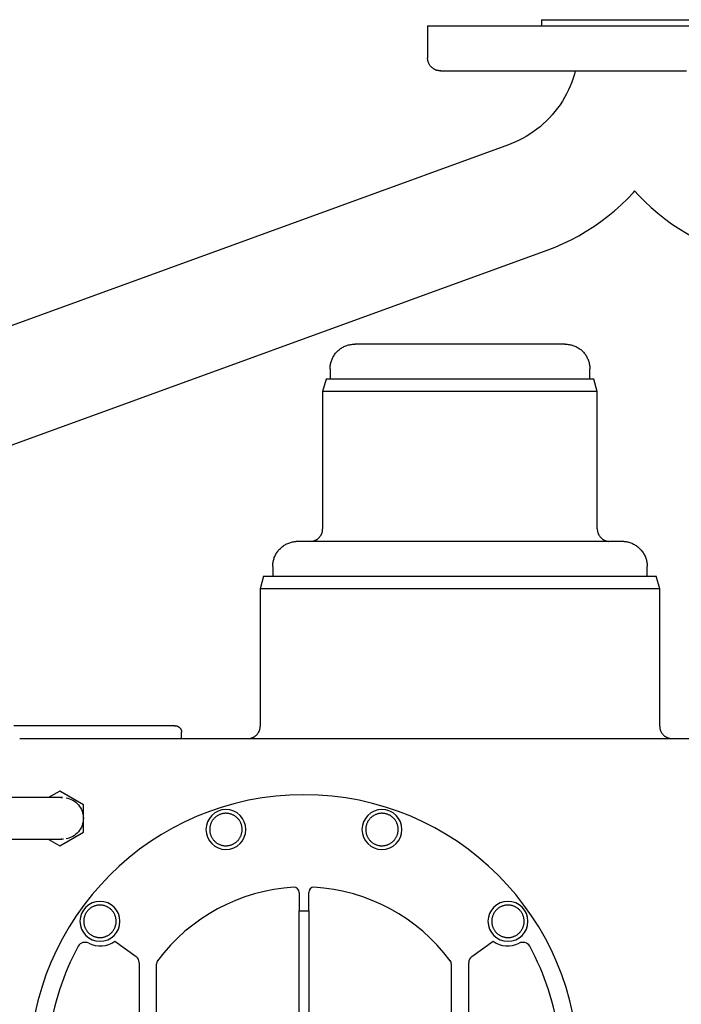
# Model space of a CAD drawing. Header units: millimetres. Extents: x -599 to 599, y 0 to 716.
# Tile 4 of 7: x -246 to 19, y 321 to 716. Entities that reach past the tile are written whole.
import ezdxf

# ---------------------------------------------------------------- set-up
doc = ezdxf.new("R2010")
doc.units = ezdxf.units.MM
doc.layers.add('Material 1', color=251, linetype='Continuous', true_color=0x505050)
doc.layers.add('Material 2', color=7, linetype='Continuous', true_color=0xe6e6e6)

msp = doc.modelspace()

# ---------------------------------------------------------------- linework, layer by layer
at = {"layer": 'Material 1'}
for p, q in [((-122, 575.68), (-122, 571.5)), ((-18, 571.5), (-18, 575.68)), ((-123.66, 571.5), (-125, 566.5)), ((-16.34, 571.5), (-123.66, 571.5)), ((-15, 566.5), (-16.34, 571.5)), ((-125, 566.5), (-125, 511.5)), ((-15, 566.5), (-125, 566.5)), ((-15, 511.5), (-15, 566.5)), ((-4.33, 506.5), (-135.67, 506.5)), ((-145, 496.47), (-145, 492.5)), ((5, 492.5), (5, 496.47)), ((-148.66, 492.5), (-150, 487.5)), ((-148.66, 492.5), (8.66, 492.5)), ((10, 487.5), (8.66, 492.5)), ((-150, 487.5), (-150, 432.5)), ((10, 487.5), (-150, 487.5)), ((10, 432.5), (10, 487.5)), ((-181.5, 427.5), (-181.5, 430)), ((-246.36, 427.5), (247.01, 427.5)), ((-134.42, 365.88), (-134.42, 358.5)), ((-130.58, 358.5), (-130.58, 365.88)), ((-134.42, 249), (-134.42, 358.5)), ((-134.42, 358.5), (-130.58, 358.5)), ((-130.58, 358.5), (-130.58, 249)), ((-208.26, 346.33), (-199.74, 340.14)), ((-65.26, 340.14), (-56.74, 346.33)), ((-198.5, 337.72), (-198.5, 301)), ((-191.5, 298.92), (-191.5, 337.24)), ((-73.5, 337.24), (-73.5, 298.92)), ((-66.5, 301), (-66.5, 337.72))]:
    msp.add_line(p, q, dxfattribs=at)
at = {"layer": 'Material 1', "flags": 128}
for points in [[(-122, 575.68), (-121.99, 576.07), (-121.97, 576.47), (-121.93, 576.86), (-121.87, 577.25), (-121.8, 577.63), (-121.72, 578.02), (-121.62, 578.4), (-121.5, 578.77), (-121.37, 579.14), (-121.22, 579.51), (-121.06, 579.86), (-120.89, 580.22), (-120.7, 580.56), (-120.5, 580.9), (-120.29, 581.23), (-120.06, 581.55), (-119.82, 581.86), (-119.56, 582.16), (-119.3, 582.45), (-119.02, 582.72), (-118.74, 582.99), (-118.44, 583.25), (-118.13, 583.49), (-117.81, 583.72), (-117.49, 583.94), (-117.15, 584.15), (-116.81, 584.34), (-116.46, 584.52), (-116.1, 584.68), (-115.74, 584.83), (-115.37, 584.97), (-115, 585.09), (-114.62, 585.19), (-114.24, 585.28), (-113.85, 585.36), (-113.46, 585.42), (-113.07, 585.46), (-112.68, 585.49), (-112.29, 585.5), (-112.18, 585.5)], [(-112.18, 585.5), (-112.15, 585.5), (-112.05, 585.5), (-111.99, 585.5)], [(-27.82, 585.5), (-27.85, 585.5), (-27.95, 585.5), (-28.12, 585.5), (-28.36, 585.5), (-28.66, 585.5), (-29.03, 585.5), (-29.46, 585.5), (-29.96, 585.5), (-30.52, 585.5), (-31.15, 585.5), (-31.84, 585.5), (-32.58, 585.5), (-33.39, 585.5), (-34.26, 585.5), (-35.19, 585.5), (-36.17, 585.5), (-37.2, 585.5), (-38.29, 585.5), (-39.43, 585.5), (-40.61, 585.5), (-41.85, 585.5), (-43.12, 585.5), (-44.45, 585.5), (-45.81, 585.5), (-47.21, 585.5), (-48.65, 585.5), (-50.12, 585.5), (-51.62, 585.5), (-53.16, 585.5), (-54.72, 585.5), (-56.3, 585.5), (-57.91, 585.5), (-59.53, 585.5), (-61.17, 585.5), (-62.83, 585.5), (-64.5, 585.5), (-66.18, 585.5), (-67.86, 585.5), (-69.54, 585.5), (-71.23, 585.5), (-72.92, 585.5), (-74.6, 585.5), (-76.27, 585.5), (-77.93, 585.5), (-79.58, 585.5), (-81.22, 585.5), (-82.84, 585.5), (-84.43, 585.5), (-86.01, 585.5), (-87.55, 585.5), (-89.07, 585.5), (-90.56, 585.5), (-92.02, 585.5), (-93.44, 585.5), (-94.82, 585.5), (-96.17, 585.5), (-97.47, 585.5), (-98.73, 585.5), (-99.94, 585.5), (-101.1, 585.5), (-102.22, 585.5), (-103.28, 585.5), (-104.29, 585.5), (-105.25, 585.5), (-106.15, 585.5), (-106.99, 585.5), (-107.77, 585.5), (-108.49, 585.5), (-109.15, 585.5), (-109.74, 585.5), (-110.28, 585.5), (-110.75, 585.5), (-111.15, 585.5), (-111.49, 585.5), (-111.76, 585.5), (-111.96, 585.5), (-112.1, 585.5), (-112.17, 585.5), (-112.18, 585.5)], [(-28.01, 585.5), (-27.9, 585.5), (-27.83, 585.5), (-27.82, 585.5)], [(-27.82, 585.5), (-27.43, 585.49), (-27.03, 585.47), (-26.64, 585.43), (-26.25, 585.37), (-25.87, 585.3), (-25.48, 585.22), (-25.1, 585.12), (-24.73, 585), (-24.36, 584.87), (-23.99, 584.72), (-23.64, 584.56), (-23.28, 584.39), (-22.94, 584.2), (-22.6, 584), (-22.27, 583.79), (-21.95, 583.56), (-21.64, 583.32), (-21.34, 583.06), (-21.05, 582.8), (-20.78, 582.52), (-20.51, 582.24), (-20.25, 581.94), (-20.01, 581.63), (-19.78, 581.31), (-19.56, 580.99), (-19.35, 580.65), (-19.16, 580.31), (-18.98, 579.96), (-18.82, 579.6), (-18.67, 579.24), (-18.53, 578.87), (-18.41, 578.5), (-18.31, 578.12), (-18.22, 577.74), (-18.14, 577.35), (-18.08, 576.96), (-18.04, 576.57), (-18.01, 576.18), (-18, 575.79), (-18, 575.68)], [(-129.7, 506.5), (-129.5, 506.52), (-129.31, 506.54), (-129.11, 506.57), (-128.91, 506.61), (-128.72, 506.66), (-128.52, 506.72), (-128.33, 506.78), (-128.15, 506.85), (-127.96, 506.93), (-127.78, 507.01), (-127.6, 507.11), (-127.43, 507.21), (-127.26, 507.31), (-127.1, 507.43), (-126.93, 507.55), (-126.78, 507.67), (-126.63, 507.8), (-126.48, 507.94), (-126.34, 508.09), (-126.21, 508.23), (-126.08, 508.39), (-125.96, 508.55), (-125.85, 508.71), (-125.74, 508.88), (-125.64, 509.05), (-125.54, 509.23), (-125.46, 509.41), (-125.38, 509.6), (-125.3, 509.78), (-125.24, 509.97), (-125.18, 510.16), (-125.13, 510.36), (-125.09, 510.55), (-125.06, 510.75), (-125.03, 510.95), (-125.01, 511.15), (-125, 511.35), (-125, 511.5)], [(-15, 511.5), (-15, 511.3), (-14.98, 511.1), (-14.96, 510.9), (-14.94, 510.7), (-14.9, 510.5), (-14.86, 510.31), (-14.8, 510.12), (-14.75, 509.92), (-14.68, 509.74), (-14.6, 509.55), (-14.52, 509.37), (-14.43, 509.19), (-14.34, 509.01), (-14.23, 508.84), (-14.13, 508.67), (-14.01, 508.51), (-13.89, 508.35), (-13.76, 508.2), (-13.62, 508.05), (-13.48, 507.91), (-13.33, 507.77), (-13.18, 507.64), (-13.03, 507.51), (-12.86, 507.4), (-12.7, 507.28), (-12.53, 507.18), (-12.35, 507.08), (-12.17, 506.99), (-11.99, 506.91), (-11.81, 506.83), (-11.62, 506.76), (-11.43, 506.7), (-11.23, 506.65), (-11.04, 506.6), (-10.84, 506.56), (-10.64, 506.53), (-10.44, 506.51), (-10.3, 506.5)], [(-145, 496.47), (-144.99, 496.88), (-144.97, 497.28), (-144.93, 497.68), (-144.87, 498.08), (-144.8, 498.47), (-144.71, 498.86), (-144.61, 499.25), (-144.49, 499.64), (-144.36, 500.02), (-144.21, 500.39), (-144.04, 500.76), (-143.86, 501.12), (-143.67, 501.47), (-143.46, 501.81), (-143.24, 502.15), (-143.01, 502.48), (-142.76, 502.79), (-142.51, 503.1), (-142.23, 503.4), (-141.95, 503.68), (-141.66, 503.96), (-141.35, 504.22), (-141.04, 504.47), (-140.71, 504.71), (-140.38, 504.93), (-140.04, 505.14), (-139.69, 505.34), (-139.33, 505.52), (-138.96, 505.69), (-138.59, 505.84), (-138.21, 505.98), (-137.83, 506.1), (-137.44, 506.21), (-137.05, 506.3), (-136.66, 506.38), (-136.26, 506.44), (-135.86, 506.48), (-135.67, 506.5)], [(-4.33, 506.5), (-3.93, 506.46), (-3.53, 506.41), (-3.13, 506.34), (-2.74, 506.26), (-2.35, 506.16), (-1.97, 506.04), (-1.59, 505.91), (-1.21, 505.76), (-0.84, 505.6), (-0.48, 505.43), (-0.13, 505.24), (0.22, 505.03), (0.56, 504.82), (0.89, 504.59), (1.2, 504.34), (1.51, 504.09), (1.81, 503.82), (2.1, 503.54), (2.38, 503.24), (2.64, 502.94), (2.9, 502.63), (3.14, 502.31), (3.36, 501.97), (3.58, 501.63), (3.77, 501.28), (3.96, 500.93), (4.13, 500.56), (4.29, 500.19), (4.43, 499.82), (4.55, 499.44), (4.66, 499.05), (4.76, 498.66), (4.84, 498.26), (4.9, 497.87), (4.95, 497.47), (4.98, 497.07), (5, 496.67), (5, 496.47)], [(-184.15, 432.65), (-184.26, 432.65), (-184.57, 432.65), (-185.1, 432.65), (-185.83, 432.65), (-186.76, 432.65), (-187.9, 432.65), (-189.25, 432.65), (-190.8, 432.65), (-192.54, 432.65), (-194.48, 432.65), (-196.62, 432.65), (-198.94, 432.65), (-201.45, 432.65), (-204.14, 432.65), (-207.01, 432.65), (-210.05, 432.65), (-213.26, 432.65), (-216.63, 432.65), (-220.16, 432.65), (-223.84, 432.65), (-227.67, 432.65), (-231.63, 432.65), (-235.73, 432.65), (-239.96, 432.65), (-244.3, 432.65), (-248.76, 432.65)], [(-184.32, 432.65), (-184.18, 432.65), (-184.15, 432.65)], [(-184.15, 432.65), (-184.05, 432.65), (-183.94, 432.65), (-183.84, 432.64), (-183.73, 432.62), (-183.63, 432.6), (-183.52, 432.58), (-183.42, 432.55), (-183.32, 432.52), (-183.22, 432.48), (-183.12, 432.44), (-183.02, 432.4), (-182.93, 432.35), (-182.84, 432.3), (-182.74, 432.25), (-182.66, 432.19), (-182.57, 432.13), (-182.49, 432.06), (-182.4, 432), (-182.33, 431.92), (-182.25, 431.85), (-182.18, 431.77), (-182.11, 431.69), (-182.04, 431.61), (-181.98, 431.52), (-181.92, 431.43), (-181.87, 431.34), (-181.81, 431.25), (-181.77, 431.16), (-181.72, 431.06), (-181.68, 430.96), (-181.64, 430.86), (-181.61, 430.76), (-181.58, 430.66), (-181.56, 430.56), (-181.54, 430.45), (-181.52, 430.35), (-181.51, 430.24), (-181.5, 430.13), (-181.5, 430.03), (-181.5, 430)], [(-154.63, 427.51), (-154.43, 427.53), (-154.23, 427.56), (-154.03, 427.59), (-153.84, 427.63), (-153.64, 427.68), (-153.45, 427.74), (-153.26, 427.81), (-153.08, 427.88), (-152.9, 427.96), (-152.72, 428.05), (-152.54, 428.15), (-152.37, 428.25), (-152.2, 428.36), (-152.04, 428.47), (-151.88, 428.59), (-151.72, 428.72), (-151.57, 428.86), (-151.43, 429), (-151.29, 429.14), (-151.16, 429.29), (-151.04, 429.45), (-150.92, 429.61), (-150.81, 429.78), (-150.7, 429.95), (-150.6, 430.12), (-150.51, 430.3), (-150.43, 430.48), (-150.35, 430.66), (-150.28, 430.85), (-150.22, 431.04), (-150.16, 431.23), (-150.12, 431.43), (-150.08, 431.62), (-150.05, 431.82), (-150.02, 432.02), (-150.01, 432.22), (-150, 432.42), (-150, 432.5)], [(10, 432.5), (10, 432.3), (10.02, 432.1), (10.04, 431.9), (10.06, 431.7), (10.1, 431.51), (10.14, 431.31), (10.19, 431.12), (10.25, 430.93), (10.32, 430.74), (10.39, 430.55), (10.48, 430.37), (10.57, 430.19), (10.66, 430.01), (10.76, 429.84), (10.87, 429.68), (10.99, 429.51), (11.11, 429.35), (11.24, 429.2), (11.38, 429.05), (11.52, 428.91), (11.66, 428.77), (11.82, 428.64), (11.97, 428.52), (12.13, 428.4), (12.3, 428.29), (12.47, 428.19), (12.64, 428.09), (12.82, 428), (13.01, 427.91), (13.19, 427.84), (13.38, 427.77), (13.57, 427.71), (13.76, 427.65), (13.96, 427.61), (14.15, 427.57), (14.35, 427.54), (14.55, 427.52), (14.75, 427.5), (14.83, 427.5)], [(-163.75, 397.56), (-164.01, 397.55), (-164.27, 397.54), (-164.53, 397.51), (-164.79, 397.47), (-165.05, 397.43), (-165.3, 397.37), (-165.55, 397.3), (-165.8, 397.23), (-166.04, 397.14), (-166.29, 397.04), (-166.52, 396.94), (-166.76, 396.82), (-166.98, 396.7), (-167.21, 396.56), (-167.42, 396.42), (-167.64, 396.27), (-167.84, 396.11), (-168.04, 395.94), (-168.23, 395.77), (-168.42, 395.59), (-168.59, 395.4), (-168.76, 395.2), (-168.93, 394.99), (-169.08, 394.78), (-169.22, 394.57), (-169.36, 394.35), (-169.49, 394.12), (-169.6, 393.89), (-169.71, 393.65), (-169.81, 393.41), (-169.9, 393.17), (-169.98, 392.92), (-170.05, 392.67), (-170.11, 392.42), (-170.16, 392.16), (-170.2, 391.9), (-170.23, 391.65), (-170.25, 391.39), (-170.25, 391.13), (-170.25, 390.87), (-170.24, 390.61), (-170.22, 390.35), (-170.18, 390.09), (-170.14, 389.83), (-170.08, 389.58), (-170.02, 389.33), (-169.95, 389.08), (-169.86, 388.83), (-169.77, 388.59), (-169.66, 388.35), (-169.55, 388.12), (-169.43, 387.89), (-169.3, 387.66), (-169.16, 387.44), (-169.01, 387.23), (-168.85, 387.02), (-168.69, 386.82), (-168.51, 386.63), (-168.33, 386.44), (-168.14, 386.26), (-167.95, 386.09), (-167.75, 385.93), (-167.54, 385.77), (-167.33, 385.63), (-167.11, 385.49), (-166.88, 385.36), (-166.65, 385.24), (-166.41, 385.13), (-166.17, 385.02), (-165.93, 384.93), (-165.69, 384.85), (-165.44, 384.78), (-165.18, 384.72), (-164.93, 384.66), (-164.67, 384.62), (-164.41, 384.59), (-164.15, 384.57), (-163.89, 384.56), (-163.75, 384.56)], [(-163.75, 384.56), (-163.49, 384.56), (-163.23, 384.58), (-162.98, 384.6), (-162.72, 384.64), (-162.46, 384.69), (-162.21, 384.74), (-161.96, 384.81), (-161.71, 384.89), (-161.46, 384.97), (-161.22, 385.07), (-160.99, 385.18), (-160.75, 385.29), (-160.52, 385.42), (-160.3, 385.55), (-160.08, 385.69), (-159.87, 385.84), (-159.67, 386), (-159.47, 386.17), (-159.28, 386.35), (-159.09, 386.53), (-158.91, 386.72), (-158.74, 386.92), (-158.58, 387.12), (-158.43, 387.33), (-158.28, 387.54), (-158.15, 387.77), (-158.02, 387.99), (-157.9, 388.22), (-157.8, 388.46), (-157.7, 388.7), (-157.61, 388.95), (-157.53, 389.19), (-157.46, 389.44), (-157.4, 389.7), (-157.35, 389.95), (-157.31, 390.21), (-157.28, 390.47), (-157.26, 390.73), (-157.25, 390.99), (-157.26, 391.25), (-157.27, 391.51), (-157.29, 391.77), (-157.33, 392.02), (-157.37, 392.28), (-157.42, 392.53), (-157.49, 392.79), (-157.56, 393.03), (-157.65, 393.28), (-157.74, 393.52), (-157.84, 393.76), (-157.96, 394), (-158.08, 394.23), (-158.21, 394.45), (-158.35, 394.67), (-158.5, 394.88), (-158.66, 395.09), (-158.82, 395.29), (-158.99, 395.48), (-159.18, 395.67), (-159.36, 395.85), (-159.56, 396.02), (-159.76, 396.19), (-159.97, 396.34), (-160.18, 396.49), (-160.4, 396.63), (-160.63, 396.76), (-160.86, 396.88), (-161.09, 396.99), (-161.33, 397.09), (-161.58, 397.18), (-161.82, 397.26), (-162.07, 397.34), (-162.33, 397.4), (-162.58, 397.45), (-162.84, 397.49), (-163.1, 397.52), (-163.35, 397.54), (-163.61, 397.56), (-163.75, 397.56)], [(-101.25, 397.56), (-101.51, 397.55), (-101.77, 397.54), (-102.02, 397.51), (-102.28, 397.47), (-102.54, 397.43), (-102.79, 397.37), (-103.04, 397.3), (-103.29, 397.23), (-103.54, 397.14), (-103.78, 397.04), (-104.01, 396.94), (-104.25, 396.82), (-104.48, 396.7), (-104.7, 396.56), (-104.92, 396.42), (-105.13, 396.27), (-105.33, 396.11), (-105.53, 395.94), (-105.72, 395.77), (-105.91, 395.59), (-106.09, 395.4), (-106.26, 395.2), (-106.42, 394.99), (-106.57, 394.78), (-106.72, 394.57), (-106.85, 394.35), (-106.98, 394.12), (-107.1, 393.89), (-107.2, 393.65), (-107.3, 393.41), (-107.39, 393.17), (-107.47, 392.92), (-107.54, 392.67), (-107.6, 392.42), (-107.65, 392.16), (-107.69, 391.9), (-107.72, 391.65), (-107.74, 391.39), (-107.75, 391.13), (-107.74, 390.87), (-107.73, 390.61), (-107.71, 390.35), (-107.67, 390.09), (-107.63, 389.83), (-107.58, 389.58), (-107.51, 389.33), (-107.44, 389.08), (-107.35, 388.83), (-107.26, 388.59), (-107.16, 388.35), (-107.04, 388.12), (-106.92, 387.89), (-106.79, 387.66), (-106.65, 387.44), (-106.5, 387.23), (-106.34, 387.02), (-106.18, 386.82), (-106.01, 386.63), (-105.82, 386.44), (-105.64, 386.26), (-105.44, 386.09), (-105.24, 385.93), (-105.03, 385.77), (-104.82, 385.63), (-104.6, 385.49), (-104.37, 385.36), (-104.14, 385.24), (-103.91, 385.13), (-103.67, 385.02), (-103.42, 384.93), (-103.18, 384.85), (-102.93, 384.78), (-102.67, 384.72), (-102.42, 384.66), (-102.16, 384.62), (-101.9, 384.59), (-101.65, 384.57), (-101.39, 384.56), (-101.25, 384.56)], [(-101.25, 384.56), (-100.99, 384.56), (-100.73, 384.58), (-100.47, 384.6), (-100.21, 384.64), (-99.95, 384.69), (-99.7, 384.74), (-99.45, 384.81), (-99.2, 384.89), (-98.96, 384.97), (-98.71, 385.07), (-98.48, 385.18), (-98.24, 385.29), (-98.02, 385.42), (-97.79, 385.55), (-97.58, 385.69), (-97.36, 385.84), (-97.16, 386), (-96.96, 386.17), (-96.77, 386.35), (-96.58, 386.53), (-96.41, 386.72), (-96.24, 386.92), (-96.07, 387.12), (-95.92, 387.33), (-95.78, 387.54), (-95.64, 387.77), (-95.51, 387.99), (-95.4, 388.22), (-95.29, 388.46), (-95.19, 388.7), (-95.1, 388.95), (-95.02, 389.19), (-94.95, 389.44), (-94.89, 389.7), (-94.84, 389.95), (-94.8, 390.21), (-94.77, 390.47), (-94.75, 390.73), (-94.75, 390.99), (-94.75, 391.25), (-94.76, 391.51), (-94.78, 391.77), (-94.82, 392.02), (-94.86, 392.28), (-94.92, 392.53), (-94.98, 392.79), (-95.05, 393.03), (-95.14, 393.28), (-95.23, 393.52), (-95.34, 393.76), (-95.45, 394), (-95.57, 394.23), (-95.7, 394.45), (-95.84, 394.67), (-95.99, 394.88), (-96.15, 395.09), (-96.31, 395.29), (-96.49, 395.48), (-96.67, 395.67), (-96.86, 395.85), (-97.05, 396.02), (-97.25, 396.19), (-97.46, 396.34), (-97.67, 396.49), (-97.89, 396.63), (-98.12, 396.76), (-98.35, 396.88), (-98.59, 396.99), (-98.83, 397.09), (-99.07, 397.18), (-99.31, 397.26), (-99.56, 397.34), (-99.82, 397.4), (-100.07, 397.45), (-100.33, 397.49), (-100.59, 397.52), (-100.85, 397.54), (-101.11, 397.56), (-101.25, 397.56)], [(-214.22, 360.79), (-214.48, 360.78), (-214.74, 360.77), (-215, 360.74), (-215.26, 360.71), (-215.51, 360.66), (-215.77, 360.6), (-216.02, 360.54), (-216.26, 360.46), (-216.51, 360.37), (-216.75, 360.28), (-216.99, 360.17), (-217.22, 360.05), (-217.45, 359.93), (-217.67, 359.8), (-217.89, 359.65), (-218.1, 359.5), (-218.31, 359.34), (-218.51, 359.18), (-218.7, 359), (-218.88, 358.82), (-219.06, 358.63), (-219.23, 358.43), (-219.39, 358.23), (-219.55, 358.02), (-219.69, 357.8), (-219.83, 357.58), (-219.95, 357.35), (-220.07, 357.12), (-220.18, 356.88), (-220.28, 356.64), (-220.37, 356.4), (-220.45, 356.15), (-220.52, 355.9), (-220.58, 355.65), (-220.63, 355.39), (-220.66, 355.14), (-220.69, 354.88), (-220.71, 354.62), (-220.72, 354.36), (-220.72, 354.1), (-220.7, 353.84), (-220.68, 353.58), (-220.65, 353.32), (-220.6, 353.07), (-220.55, 352.81), (-220.49, 352.56), (-220.41, 352.31), (-220.33, 352.06), (-220.23, 351.82), (-220.13, 351.58), (-220.02, 351.35), (-219.9, 351.12), (-219.76, 350.9), (-219.62, 350.68), (-219.48, 350.46), (-219.32, 350.26), (-219.15, 350.06), (-218.98, 349.86), (-218.8, 349.67), (-218.61, 349.5), (-218.42, 349.32), (-218.21, 349.16), (-218.01, 349), (-217.79, 348.86), (-217.57, 348.72), (-217.35, 348.59), (-217.12, 348.47), (-216.88, 348.36), (-216.64, 348.26), (-216.4, 348.16), (-216.15, 348.08), (-215.9, 348.01), (-215.65, 347.95), (-215.39, 347.9), (-215.14, 347.85), (-214.88, 347.82), (-214.62, 347.8), (-214.36, 347.79), (-214.22, 347.79)], [(-214.22, 347.79), (-213.96, 347.79), (-213.7, 347.81), (-213.44, 347.84), (-213.18, 347.87), (-212.93, 347.92), (-212.68, 347.97), (-212.42, 348.04), (-212.18, 348.12), (-211.93, 348.21), (-211.69, 348.3), (-211.45, 348.41), (-211.22, 348.52), (-210.99, 348.65), (-210.77, 348.78), (-210.55, 348.92), (-210.34, 349.07), (-210.13, 349.23), (-209.93, 349.4), (-209.74, 349.58), (-209.56, 349.76), (-209.38, 349.95), (-209.21, 350.15), (-209.05, 350.35), (-208.9, 350.56), (-208.75, 350.78), (-208.61, 351), (-208.49, 351.22), (-208.37, 351.46), (-208.26, 351.69), (-208.16, 351.93), (-208.07, 352.18), (-207.99, 352.42), (-207.92, 352.68), (-207.86, 352.93), (-207.81, 353.18), (-207.78, 353.44), (-207.75, 353.7), (-207.73, 353.96), (-207.72, 354.22), (-207.72, 354.48), (-207.74, 354.74), (-207.76, 355), (-207.79, 355.25), (-207.84, 355.51), (-207.89, 355.77), (-207.95, 356.02), (-208.03, 356.27), (-208.11, 356.51), (-208.21, 356.75), (-208.31, 356.99), (-208.42, 357.23), (-208.54, 357.46), (-208.68, 357.68), (-208.82, 357.9), (-208.97, 358.11), (-209.12, 358.32), (-209.29, 358.52), (-209.46, 358.72), (-209.64, 358.9), (-209.83, 359.08), (-210.02, 359.25), (-210.23, 359.42), (-210.44, 359.57), (-210.65, 359.72), (-210.87, 359.86), (-211.09, 359.99), (-211.33, 360.11), (-211.56, 360.22), (-211.8, 360.32), (-212.04, 360.41), (-212.29, 360.49), (-212.54, 360.57), (-212.79, 360.63), (-213.05, 360.68), (-213.3, 360.72), (-213.56, 360.75), (-213.82, 360.78), (-214.08, 360.79), (-214.22, 360.79)], [(-50.78, 360.79), (-51.04, 360.78), (-51.3, 360.77), (-51.56, 360.74), (-51.82, 360.71), (-52.07, 360.66), (-52.32, 360.6), (-52.58, 360.54), (-52.82, 360.46), (-53.07, 360.37), (-53.31, 360.28), (-53.55, 360.17), (-53.78, 360.05), (-54.01, 359.93), (-54.23, 359.8), (-54.45, 359.65), (-54.66, 359.5), (-54.87, 359.34), (-55.07, 359.18), (-55.26, 359), (-55.44, 358.82), (-55.62, 358.63), (-55.79, 358.43), (-55.95, 358.23), (-56.1, 358.02), (-56.25, 357.8), (-56.39, 357.58), (-56.51, 357.35), (-56.63, 357.12), (-56.74, 356.88), (-56.84, 356.64), (-56.93, 356.4), (-57.01, 356.15), (-57.08, 355.9), (-57.14, 355.65), (-57.19, 355.39), (-57.22, 355.14), (-57.25, 354.88), (-57.27, 354.62), (-57.28, 354.36), (-57.28, 354.1), (-57.26, 353.84), (-57.24, 353.58), (-57.21, 353.32), (-57.16, 353.07), (-57.11, 352.81), (-57.05, 352.56), (-56.97, 352.31), (-56.89, 352.06), (-56.79, 351.82), (-56.69, 351.58), (-56.58, 351.35), (-56.46, 351.12), (-56.32, 350.9), (-56.18, 350.68), (-56.03, 350.46), (-55.88, 350.26), (-55.71, 350.06), (-55.54, 349.86), (-55.36, 349.67), (-55.17, 349.5), (-54.98, 349.32), (-54.77, 349.16), (-54.56, 349), (-54.35, 348.86), (-54.13, 348.72), (-53.91, 348.59), (-53.67, 348.47), (-53.44, 348.36), (-53.2, 348.26), (-52.96, 348.16), (-52.71, 348.08), (-52.46, 348.01), (-52.21, 347.95), (-51.95, 347.9), (-51.7, 347.85), (-51.44, 347.82), (-51.18, 347.8), (-50.92, 347.79), (-50.78, 347.79)], [(-50.78, 347.79), (-50.52, 347.79), (-50.26, 347.81), (-50, 347.84), (-49.74, 347.87), (-49.49, 347.92), (-49.23, 347.97), (-48.98, 348.04), (-48.74, 348.12), (-48.49, 348.21), (-48.25, 348.3), (-48.01, 348.41), (-47.78, 348.52), (-47.55, 348.65), (-47.33, 348.78), (-47.11, 348.92), (-46.9, 349.07), (-46.69, 349.23), (-46.49, 349.4), (-46.3, 349.58), (-46.12, 349.76), (-45.94, 349.95), (-45.77, 350.15), (-45.61, 350.35), (-45.45, 350.56), (-45.31, 350.78), (-45.17, 351), (-45.05, 351.22), (-44.93, 351.46), (-44.82, 351.69), (-44.72, 351.93), (-44.63, 352.18), (-44.55, 352.42), (-44.48, 352.68), (-44.42, 352.93), (-44.37, 353.18), (-44.34, 353.44), (-44.31, 353.7), (-44.29, 353.96), (-44.28, 354.22), (-44.28, 354.48), (-44.3, 354.74), (-44.32, 355), (-44.35, 355.25), (-44.4, 355.51), (-44.45, 355.77), (-44.51, 356.02), (-44.59, 356.27), (-44.67, 356.51), (-44.77, 356.75), (-44.87, 356.99), (-44.98, 357.23), (-45.1, 357.46), (-45.24, 357.68), (-45.38, 357.9), (-45.52, 358.11), (-45.68, 358.32), (-45.85, 358.52), (-46.02, 358.72), (-46.2, 358.9), (-46.39, 359.08), (-46.58, 359.25), (-46.79, 359.42), (-46.99, 359.57), (-47.21, 359.72), (-47.43, 359.86), (-47.65, 359.99), (-47.88, 360.11), (-48.12, 360.22), (-48.36, 360.32), (-48.6, 360.41), (-48.85, 360.49), (-49.1, 360.57), (-49.35, 360.63), (-49.61, 360.68), (-49.86, 360.72), (-50.12, 360.75), (-50.38, 360.78), (-50.64, 360.79), (-50.78, 360.79)]]:
    msp.add_lwpolyline(points, dxfattribs=at)
at = {"layer": 'Material 1'}
for centre, radius, start, end in [((-132.5, 295), 110, 360, 180), ((-163.75, 391.06), 8, 90, 270), ((-163.75, 391.06), 8, 270, 90), ((-101.25, 391.06), 8, 90, 270), ((-101.25, 391.06), 8, 270, 90), ((-132.26, 294.73), 73.35, 93.3099, 143.3429), ((-136.5, 365.88), 2.08, 360, 90), ((-128.5, 365.88), 2.08, 90, 180), ((-132.74, 294.73), 73.35, 36.6571, 86.6901), ((-214.22, 354.29), 8, 90, 270), ((-214.22, 354.29), 8, 270, 90), ((-50.78, 354.29), 8, 90, 270), ((-50.78, 354.29), 8, 270, 90), ((-131.46, 294.66), 104.07, 151.5053, 172.4947), ((-220.16, 342.65), 3.23, 63.0323, 148.9677), ((-214.13, 354.49), 10.05, 243.0323, 305.7745), ((-50.87, 354.49), 10.05, 234.2255, 296.9677), ((-44.84, 342.65), 3.23, 31.0323, 116.9677), ((-133.54, 294.66), 104.07, 7.5053, 28.4947), ((-201.5, 337.72), 3, 0, 54), ((-63.5, 337.72), 3, 126, 180), ((-189.5, 337.33), 2, 143.3429, 182.6571), ((-75.5, 337.33), 2, 357.3429, 36.6571)]:
    msp.add_arc(centre, radius, start, end, dxfattribs=at)
at = {"layer": 'Material 2'}
for p, q in [((-37.34, 715.5), (-37.34, 713)), ((-37.34, 715.5), (38.67, 715.5)), ((-82.96, 713), (-82.96, 700.15)), ((-82.96, 713), (82.96, 713)), ((-50.52, 665.43), (-348.92, 556.82)), ((-333.53, 514.53), (-35.13, 623.14)), ((-230.28, 406.46), (-234.76, 403.87)), ((-220.78, 400.97), (-230.28, 406.46)), ((-246.05, 403.9), (-320.47, 403.9)), ((-229.25, 403.9), (-229.96, 403.9)), ((-220.78, 390), (-220.78, 400.97)), ((-320.47, 387.2), (-246.05, 387.2)), ((-235, 387.25), (-230.28, 384.52)), ((-230.28, 384.52), (-220.78, 390)), ((-229.6, 387.2), (-229.25, 387.2))]:
    msp.add_line(p, q, dxfattribs=at)
at = {"layer": 'Material 2', "flags": 128}
for points in [[(-77.82, 695.01), (-78.03, 695.02), (-78.23, 695.03), (-78.44, 695.05), (-78.64, 695.08), (-78.84, 695.11), (-79.05, 695.16), (-79.24, 695.21), (-79.44, 695.27), (-79.63, 695.34), (-79.82, 695.42), (-80.01, 695.5), (-80.2, 695.59), (-80.38, 695.69), (-80.55, 695.8), (-80.73, 695.91), (-80.89, 696.03), (-81.05, 696.16), (-81.21, 696.29), (-81.36, 696.43), (-81.51, 696.57), (-81.65, 696.72), (-81.78, 696.88), (-81.91, 697.04), (-82.03, 697.2), (-82.15, 697.37), (-82.26, 697.55), (-82.36, 697.73), (-82.45, 697.91), (-82.53, 698.1), (-82.61, 698.29), (-82.68, 698.48), (-82.75, 698.68), (-82.8, 698.88), (-82.85, 699.08), (-82.89, 699.28), (-82.92, 699.48), (-82.94, 699.69), (-82.96, 699.89), (-82.96, 700.1), (-82.96, 700.15)], [(-77.68, 695.01), (-77.81, 695.01), (-77.82, 695.01)], [(-77.82, 695.01), (-77.76, 695.01), (-77.57, 695.01), (-77.26, 695.01), (-76.83, 695.01), (-76.27, 695.01), (-75.59, 695.01), (-74.79, 695.01), (-73.87, 695.01), (-72.83, 695.01), (-71.68, 695.01), (-70.41, 695.01), (-69.03, 695.01), (-67.54, 695.01), (-65.94, 695.01), (-64.23, 695.01), (-62.42, 695.01), (-60.51, 695.01), (-58.51, 695.01), (-56.41, 695.01), (-54.22, 695.01), (-51.94, 695.01), (-49.59, 695.01), (-47.15, 695.01), (-44.63, 695.01), (-42.05, 695.01), (-39.4, 695.01), (-36.68, 695.01), (-33.91, 695.01), (-31.08, 695.01), (-28.2, 695.01), (-25.28, 695.01), (-22.31, 695.01), (-19.31, 695.01), (-16.28, 695.01), (-13.23, 695.01), (-10.15, 695.01), (-7.06, 695.01), (-3.95, 695.01), (-0.84, 695.01), (2.27, 695.01), (5.38, 695.01), (8.48, 695.01), (11.57, 695.01), (14.64, 695.01), (17.68, 695.01), (20.7, 695.01)], [(-23.8, 695.01), (-24.15, 693.71), (-24.65, 692.08), (-25.22, 690.48), (-25.85, 688.89), (-26.54, 687.34), (-27.3, 685.81), (-28.11, 684.32), (-28.99, 682.85), (-29.92, 681.43), (-30.91, 680.04), (-31.95, 678.69), (-33.05, 677.39), (-34.19, 676.13), (-35.39, 674.92), (-36.64, 673.76), (-37.93, 672.64), (-39.26, 671.58), (-40.63, 670.58), (-42.05, 669.63), (-43.5, 668.74), (-44.98, 667.9), (-46.5, 667.13), (-48.05, 666.41), (-49.62, 665.76), (-50.52, 665.43)], [(-35.13, 623.14), (-31.86, 624.4), (-28.65, 625.8), (-25.49, 627.32), (-22.4, 628.96), (-19.38, 630.73), (-16.43, 632.62), (-13.55, 634.62), (-10.76, 636.74), (-8.06, 638.97), (-5.44, 641.3), (-2.93, 643.74), (-0.51, 646.27), (0.1, 646.96)], [(-0.09, 646.96), (1.55, 645.16), (4.01, 642.66), (6.57, 640.27), (9.23, 637.98), (11.97, 635.8), (14.8, 633.74), (17.7, 631.78), (20.69, 629.95), (23.74, 628.23), (26.86, 626.64), (30.05, 625.17), (33.28, 623.84), (35.13, 623.14)], [(-229.25, 403.9), (-229.33, 403.9), (-229.44, 403.9), (-229.57, 403.9), (-229.73, 403.9), (-229.92, 403.9), (-230.14, 403.9), (-230.37, 403.9), (-230.64, 403.9), (-230.93, 403.9), (-231.24, 403.9), (-231.58, 403.9), (-231.94, 403.9), (-232.32, 403.9), (-232.72, 403.9), (-233.15, 403.9), (-233.59, 403.9), (-234.06, 403.9), (-234.54, 403.9), (-235.05, 403.9), (-235.57, 403.9), (-236.11, 403.9), (-236.66, 403.9), (-237.23, 403.9), (-237.81, 403.9), (-238.41, 403.9), (-239.02, 403.9), (-239.64, 403.9), (-240.27, 403.9), (-240.91, 403.9), (-241.55, 403.9), (-242.21, 403.9), (-242.87, 403.9), (-243.53, 403.9), (-244.2, 403.9), (-244.88, 403.9), (-245.55, 403.9), (-246.05, 403.9)], [(-246.05, 387.2), (-245.37, 387.2), (-244.7, 387.2), (-244.03, 387.2), (-243.36, 387.2), (-242.69, 387.2), (-242.03, 387.2), (-241.38, 387.2), (-240.73, 387.2), (-240.1, 387.2), (-239.47, 387.2), (-238.85, 387.2), (-238.25, 387.2), (-237.66, 387.2), (-237.08, 387.2), (-236.51, 387.2), (-235.96, 387.2), (-235.43, 387.2), (-234.91, 387.2), (-234.41, 387.2), (-233.93, 387.2), (-233.47, 387.2), (-233.03, 387.2), (-232.61, 387.2), (-232.21, 387.2), (-231.84, 387.2), (-231.48, 387.2), (-231.15, 387.2), (-230.85, 387.2), (-230.57, 387.2), (-230.31, 387.2), (-230.08, 387.2), (-229.87, 387.2), (-229.69, 387.2), (-229.53, 387.2), (-229.41, 387.2), (-229.3, 387.2), (-229.25, 387.2)]]:
    msp.add_lwpolyline(points, dxfattribs=at)
at = {"layer": 'Material 2'}
for points in [[(-229.89, 403.88), (-229.67, 403.89), (-229.46, 403.9), (-229.25, 403.9)], [(-227.8, 403.78), (-226.84, 403.61), (-224.99, 402.94), (-222.7, 401.04), (-221.21, 398.47), (-220.87, 396.53), (-220.87, 395.55)], [(-220.87, 395.55), (-220.87, 394.58), (-221.21, 392.63), (-222.7, 390.06), (-224.98, 388.17), (-226.85, 387.5), (-227.81, 387.33)], [(-229.25, 387.2), (-229.41, 387.2), (-229.58, 387.21), (-229.74, 387.22)], [(-228.77, 387.22), (-228.83, 387.21), (-228.88, 387.21), (-228.94, 387.21)]]:
    msp.add_open_spline(points, degree=3, dxfattribs=at)

doc.saveas('drawing.dxf')
